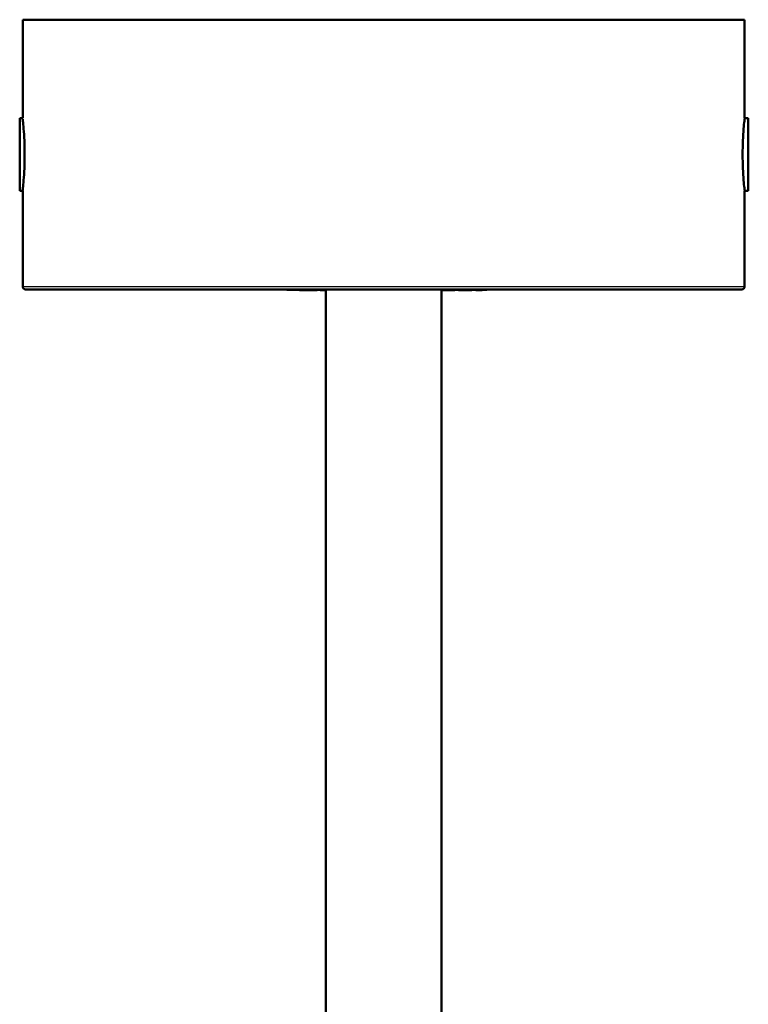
# Model space of a CAD drawing. Header units: millimetres. Extents: x 379 to 931, y 263 to 758.
# Tile 4 of 5: x 407 to 483, y 656 to 758. Entities that reach past the tile are written whole.
import ezdxf

# ---------------------------------------------------------------- set-up
doc = ezdxf.new("R2010")
doc.units = ezdxf.units.MM
doc.header["$LTSCALE"] = 0.75
doc.layers.add('Visible', color=7, linetype='Continuous', lineweight=50)
doc.layers.add('Visible Narrow', color=7, linetype='Continuous', lineweight=25)

msp = doc.modelspace()

# ---------------------------------------------------------------- linework, layer by layer
at = {"layer": 'Visible', "extrusion": (-1.22465e-16, -1, 2.9666e-13)}
for p, q in [((407.66, 747.57, 17.19), (407.66, 757.81, 17.19)), ((482.66, 747.57, 17.19), (482.66, 757.81, 17.19)), ((407.66, 747.57, 17.19), (407.35, 747.57, 17.19)), ((482.66, 747.57, 17.19), (483.04, 747.57, 17.19)), ((407.66, 740.04, 17.19), (407.35, 740.04, 17.19)), ((407.66, 730.11, 17.19), (407.66, 740.04, 17.19)), ((482.66, 730.11, 17.19), (482.66, 740.04, 17.19)), ((482.66, 740.04, 17.19), (483.04, 740.04, 17.19)), ((435.11, 729.76, -7.31), (435.11, 729.81, -7.31)), ((436.42, 729.71, -8), (436.42, 729.76, -8)), ((436.42, 729.71, -8), (437.21, 729.71, -6.4)), ((437.21, 729.71, -6.4), (437.21, 729.76, -6.4)), ((437.21, 729.71, -6.4), (437.46, 729.71, -6.4)), ((437.46, 729.71, -6.4), (437.46, 729.76, -6.4)), ((437.46, 729.71, -6.4), (438.25, 729.71, -8)), ((439.16, 729.76, -4.81), (437.61, 729.76, -4.81)), ((438.25, 729.71, -8), (438.25, 729.76, -8)), ((438.58, 729.71, -6.4), (438.58, 729.76, -6.4)), ((438.58, 729.71, -6.4), (438.87, 729.71, -6.4)), ((438.87, 729.71, -6.4), (438.87, 729.76, -6.4)), ((438.87, 729.71, -6.4), (439.16, 729.71, -6.76)), ((439.16, 629.81, 17.19), (439.16, 729.81, 17.19)), ((451.16, 629.81, 17.19), (451.16, 729.81, 17.19)), ((453.61, 729.76, -4.81), (451.16, 729.76, -4.81)), ((452.46, 729.71, -6.64), (452.46, 729.76, -6.64)), ((452.56, 729.71, -7.49), (452.56, 729.76, -7.49)), ((452.93, 729.71, -6.39), (452.93, 729.76, -6.39)), ((452.93, 729.71, -6.39), (454.27, 729.71, -6.39)), ((453.61, 729.76, -4.81), (453.61, 729.81, -4.81)), ((454.27, 729.71, -6.39), (454.27, 729.76, -6.39)), ((454.27, 729.71, -7.74), (454.32, 729.71, -7.74)), ((454.32, 729.71, -7.74), (454.32, 729.76, -7.74)), ((454.73, 729.71, -6.68), (454.73, 729.76, -6.68)), ((455.39, 729.71, -6.68), (455.39, 729.76, -6.68)), ((455.87, 729.76, -7.31), (455.87, 729.81, -7.31))]:
    msp.add_line(p, q, dxfattribs=at)
for centre, radius, start, end in [((445.16, 17.19, -757.81), 37.5, 0, 180), ((445.16, 17.19, -729.81), 37.2, 0, 180), ((437.61, -7.31, -729.76), 2.5, 90, 180), ((453.36, -7.31, -729.76), 2.51, 0, 84.2894), ((455.06, -6.68, -729.71), 0.326, 0, 180)]:
    msp.add_arc(centre, radius, start, end, dxfattribs=at)
at = {"layer": 'Visible', "extrusion": (-1, 1.22465e-16, 0)}
msp.add_arc((-743.81, 17.19, -407.35), 3.77, 0, 180, dxfattribs=at)
at = {"layer": 'Visible', "extrusion": (1, -1.22465e-16, 0)}
msp.add_arc((743.81, 17.19, 483.04), 3.77, 0, 180, dxfattribs=at)
at = {"layer": 'Visible', "extrusion": (-3.63304e-29, -2.9666e-13, -1)}
for centre, start, end in [((-407.96, 730.11, -17.19), 270, 0), ((-482.36, 730.11, -17.19), 180, 270)]:
    msp.add_arc(centre, 0.3, start, end, dxfattribs=at)
at = {"layer": 'Visible'}
for points, knots in [([(407.67, 747.49, 17.99), (407.67, 747.44, 18.23), (407.68, 747.37, 18.47), (407.69, 747.28, 18.7), (407.71, 747.09, 19.18), (407.73, 746.82, 19.61), (407.76, 746.47, 19.98), (407.79, 746.12, 20.34), (407.81, 745.71, 20.63), (407.83, 745.25, 20.83), (407.85, 744.78, 21.03), (407.86, 744.3, 21.13), (407.86, 743.81, 21.13), (407.86, 743.32, 21.13), (407.85, 742.84, 21.03), (407.83, 742.37, 20.83), (407.81, 741.91, 20.63), (407.79, 741.5, 20.34), (407.76, 741.15, 19.98), (407.73, 740.8, 19.61), (407.71, 740.53, 19.19), (407.69, 740.34, 18.7), (407.68, 740.24, 18.46), (407.67, 740.17, 18.21), (407.66, 740.12, 17.96)], [0.0329408, 0.0329408, 0.0329408, 0.0329408, 0.0625, 0.0625, 0.0625, 0.125, 0.125, 0.125, 0.1875, 0.1875, 0.1875, 0.25, 0.25, 0.25, 0.3125, 0.3125, 0.3125, 0.375, 0.375, 0.375, 0.4375, 0.4375, 0.4375, 0.4684213, 0.4684213, 0.4684213, 0.4684213]), ([(482.65, 740.13, 17.97), (482.64, 740.18, 18.22), (482.63, 740.25, 18.46), (482.63, 740.34, 18.7), (482.61, 740.53, 19.19), (482.58, 740.81, 19.61), (482.55, 741.15, 19.98), (482.52, 741.5, 20.34), (482.5, 741.91, 20.63), (482.48, 742.37, 20.83), (482.46, 742.84, 21.03), (482.45, 743.32, 21.13), (482.45, 743.81, 21.13), (482.45, 744.3, 21.13), (482.46, 744.78, 21.03), (482.48, 745.25, 20.83), (482.5, 745.71, 20.63), (482.52, 746.12, 20.34), (482.55, 746.47, 19.98), (482.58, 746.82, 19.61), (482.61, 747.09, 19.19), (482.63, 747.28, 18.7), (482.63, 747.37, 18.47), (482.64, 747.44, 18.24), (482.65, 747.49, 18)], [0.5319765, 0.5319765, 0.5319765, 0.5319765, 0.5625, 0.5625, 0.5625, 0.625, 0.625, 0.625, 0.6875, 0.6875, 0.6875, 0.75, 0.75, 0.75, 0.8125, 0.8125, 0.8125, 0.875, 0.875, 0.875, 0.9375, 0.9375, 0.9375, 0.9666705, 0.9666705, 0.9666705, 0.9666705]), ([(452.46, 729.71, -6.64), (452.31, 729.71, -6.49), (451.74, 729.71, -6.31), (451.28, 729.71, -6.4), (451.16, 729.71, -6.47)], [0, 0, 0, 0, 0.2080443, 0.3046172, 0.3046172, 0.3046172, 0.3046172]), ([(452.56, 729.71, -7.49), (452.56, 729.71, -7.44), (452.54, 729.71, -7.34), (452.49, 729.71, -7.28), (452.46, 729.71, -7.25)], [0.44198634, 0.44198634, 0.44198634, 0.44198634, 0.47686119, 0.49879439, 0.49879439, 0.49879439, 0.49879439])]:
    msp.add_open_spline(points, degree=3, knots=knots, dxfattribs=at)
at = {"layer": 'Visible Narrow', "extrusion": (-1.22465e-16, -1, 2.9666e-13)}
msp.add_line((437.61, 729.76, -4.81), (437.61, 729.81, -4.81), dxfattribs=at)
at = {"layer": 'Visible Narrow', "extrusion": (1.22465e-16, 1, -2.9666e-13)}
msp.add_arc((-445.16, 17.19, 730.11), 37.5, 0, 180, dxfattribs=at)
at = {"layer": 'Visible Narrow'}
for points in [[(482.65, 747.5, 17.95), (482.65, 747.55, 17.69), (482.66, 747.57, 17.44), (482.66, 747.57, 17.19)], [(407.66, 740.12, 17.91), (407.66, 740.07, 17.67), (407.66, 740.04, 17.42), (407.66, 740.04, 17.19)], [(482.66, 740.04, 17.19), (482.66, 740.04, 17.44), (482.65, 740.07, 17.71), (482.65, 740.13, 17.97)]]:
    msp.add_open_spline(points, degree=3, dxfattribs=at)

doc.saveas('drawing.dxf')
